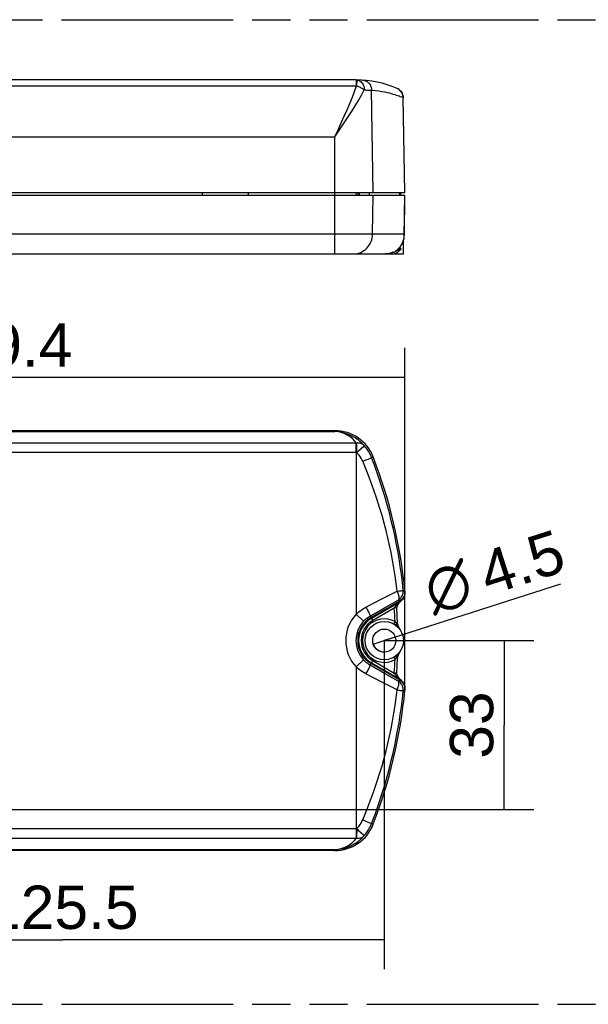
# Model space of a CAD drawing. Header units: millimetres. Extents: x 0 to 210, y 0 to 297.
# Tile 9 of 22: x 79 to 108, y 133 to 183. Entities that reach past the tile are written whole.
import ezdxf
from ezdxf.enums import TextEntityAlignment as Align

# ---------------------------------------------------------------- set-up
doc = ezdxf.new("R2010")
doc.units = ezdxf.units.MM
doc.header["$LTSCALE"] = 19.36
doc.linetypes.add('PHANTOM', pattern=[0.8, 0.45, -0.05, 0.1, -0.05, 0.1, -0.05])
doc.layers.get('0').update_dxf_attribs({"linetype": 'CONTINUOUS'})
doc.layers.add('DEFAULT_3', color=7, linetype='PHANTOM')
doc.layers.add('Z_DIM_2D', color=7, linetype='CONTINUOUS')
doc.styles.add('TEXTSTYLE_3', font='helveticaneueltw1g-ltcn.otf')
doc.styles.add('TEXTSTYLE_4', font='gdt', dxfattribs={"width": 0.7})
doc.dimstyles.new('DIMSTYLE_2', dxfattribs={"dimtxt": 2.2, "dimasz": 3.5, "dimexe": 1.5, "dimexo": 0, "dimgap": 0.55, "dimtad": 1, "dimdec": 1, "dimlfac": 3.846154, "dimdsep": 46, "dimtxsty": 'TEXTSTYLE_3', "dimblk": '_FILLED', "dimblk1": '_FILLED', "dimblk2": '_FILLED', "dimcen": 0.09, "dimclrt": 5, "dimadec": 4, "dimazin": 2, "dimtp": 0.5, "dimtm": 0.5, "dimtfac": 1, "dimtdec": 1, "dimtofl": 0, "dimtmove": 0, "dimatfit": 3, "dimldrblk": '_FILLED', "dimfxl": 0, "dimtolj": 1, "dimarcsym": 0})
doc.dimstyles.new('DIMSTYLE_3', dxfattribs={"dimtxt": 2.2, "dimasz": 3.5, "dimexe": 1.5, "dimexo": 0, "dimgap": 0.55, "dimtad": 1, "dimdec": 4, "dimlfac": 3.846154, "dimdsep": 46, "dimtxsty": 'TEXTSTYLE_3', "dimblk": '_FILLED', "dimblk1": '_FILLED', "dimblk2": '_FILLED', "dimcen": 0.09, "dimclrt": 5, "dimadec": 4, "dimazin": 2, "dimtp": 0.5, "dimtm": 0.5, "dimtfac": 1, "dimtdec": 4, "dimtofl": 0, "dimtmove": 0, "dimatfit": 3, "dimldrblk": '_FILLED', "dimfxl": 0, "dimtolj": 1, "dimarcsym": 0})
doc.dimstyles.new('DIMSTYLE_4', dxfattribs={"dimtxt": 2.2, "dimasz": 3.5, "dimexe": 1.5, "dimexo": 0, "dimgap": 0.55, "dimtad": 1, "dimdec": 4, "dimlfac": 3.846154, "dimdsep": 46, "dimtxsty": 'TEXTSTYLE_3', "dimblk": '_FILLED', "dimblk1": '_FILLED', "dimblk2": '_FILLED', "dimcen": 0.09, "dimclrt": 5, "dimadec": 4, "dimazin": 2, "dimtp": 0.3, "dimtm": 0.3, "dimtfac": 1, "dimtdec": 4, "dimtofl": 0, "dimtmove": 0, "dimatfit": 3, "dimldrblk": '_FILLED', "dimfxl": 0, "dimtolj": 1, "dimarcsym": 0})
doc.dimstyles.new('DIMSTYLE_5', dxfattribs={"dimtxt": 2.2, "dimasz": 3.5, "dimexe": 1.5, "dimexo": 0, "dimtad": 1, "dimdec": 4, "dimlfac": 3.846154, "dimdsep": 46, "dimtxsty": 'TEXTSTYLE_3', "dimblk": '_FILLED', "dimblk1": '_FILLED', "dimblk2": '_FILLED', "dimcen": 0.09, "dimclrt": 5, "dimadec": 4, "dimazin": 2, "dimtp": 0.1, "dimtm": 0.1, "dimtfac": 1, "dimtdec": 4, "dimtmove": 0, "dimatfit": 2, "dimldrblk": '_FILLED', "dimfxl": 0, "dimtolj": 1, "dimarcsym": 0})

# ---------------------------------------------------------------- blocks, each defined once
blk = doc.blocks.new('*D5')
at = {"layer": 'Z_DIM_2D', "color": 2, "linetype": 'Continuous', "transparency": 16777216}
for p, q in [((57.095, 151.15), (57.095, 166.01)), ((98.534, 148.637), (98.534, 166.01)), ((57.095, 164.51), (77.815, 164.51)), ((98.534, 164.51), (77.815, 164.51))]:
    blk.add_line(p, q, dxfattribs=at)
at = {"layer": 'Z_DIM_2D', "color": 5, "linetype": 'Continuous', "transparency": 16777216, "style": 'TEXTSTYLE_3'}
blk.add_text('159.4', height=2.2, dxfattribs=at).set_placement((77.815, 165.06), align=Align.CENTER)
blk = doc.blocks.new('_FILLED')
at = {"color": 0, "linetype": 'ByBlock'}
blk.add_solid([(0, 0), (-1, 0.125), (-1, -0.125)], dxfattribs=at)
blk = doc.blocks.new('_NONE')
blk = doc.blocks.new('*D6')
at = {"layer": 'Z_DIM_2D', "color": 2, "linetype": 'Continuous', "transparency": 16777216}
for p, q in [((97.486, 151.15), (97.486, 134.457)), ((64.856, 142.57), (64.856, 134.457)), ((64.856, 135.957), (81.171, 135.957)), ((97.486, 135.957), (81.171, 135.957))]:
    blk.add_line(p, q, dxfattribs=at)
at = {"layer": 'Z_DIM_2D', "color": 5, "linetype": 'Continuous', "transparency": 16777216, "style": 'TEXTSTYLE_3'}
blk.add_text('125.5', height=2.2, dxfattribs=at).set_placement((81.171, 136.507), align=Align.CENTER)
blk = doc.blocks.new('*D7')
at = {"layer": 'Z_DIM_2D', "color": 2, "linetype": 'Continuous', "transparency": 16777216}
for p, q in [((97.486, 151.15), (105.067, 151.15)), ((103.567, 151.15), (103.567, 146.86)), ((103.567, 142.57), (103.567, 146.86)), ((64.856, 142.57), (105.067, 142.57))]:
    blk.add_line(p, q, dxfattribs=at)
at = {"layer": 'Z_DIM_2D', "color": 5, "linetype": 'Continuous', "transparency": 16777216, "style": 'TEXTSTYLE_3'}
blk.add_text('33', height=2.2, rotation=90, dxfattribs=at).set_placement((103.017, 146.86), align=Align.CENTER)
blk = doc.blocks.new('*D8')
at = {"layer": 'Z_DIM_2D', "color": 2, "linetype": 'Continuous', "transparency": 16777216}
for p, q in [((97.486, 151.15), (106.45, 154.034)), ((96.929, 150.971), (97.486, 151.15)), ((98.043, 151.329), (97.486, 151.15))]:
    blk.add_line(p, q, dxfattribs=at)
at = {"layer": 'Z_DIM_2D', "color": 5, "linetype": 'Continuous', "transparency": 16777216}
for s, style, p in [('4.5', 'TEXTSTYLE_3', (102.765, 153.426)), ('n', 'TEXTSTYLE_4', (99.973, 152.528))]:
    blk.add_text(s, height=2.2, rotation=17.8339, dxfattribs=dict(at, style=style)).set_placement(p)

msp = doc.modelspace()

# ---------------------------------------------------------------- linework, layer by layer
at = {"color": 7, "linetype": 'Continuous'}
for p, q in [((96.056093, 179.62163), (72.474093, 179.62163)), ((98.53678, 173.90163), (98.447769, 178.720633)), ((58.717962, 173.77163), (98.534839, 173.77163)), ((68.834093, 173.90163), (98.536742, 173.90163)), ((88.254442, 173.77163), (88.252173, 173.90163)), ((90.597745, 173.77163), (90.600014, 173.90163)), ((96.072922, 173.77163), (96.063391, 173.90163)), ((96.157712, 173.77163), (96.157712, 173.90163)), ((96.220976, 173.90163), (96.214525, 173.77163)), ((98.269301, 173.77163), (98.262107, 173.90163)), ((98.324258, 173.77163), (98.324258, 173.90163)), ((98.331331, 173.77163), (98.329062, 173.90163)), ((98.50491, 171.747787), (98.53483, 173.77163)), ((98.486695, 171.571697), (98.499799, 171.660906)), ((98.499711, 171.65941), (98.504902, 171.747862)), ((98.461093, 170.78163), (98.461093, 171.47165)), ((98.466825, 171.489137), (98.467305, 171.490581)), ((57.953739, 170.78163), (97.493625, 170.78163)), ((97.555132, 170.78163), (98.461093, 170.78163)), ((98.083889, 170.948075), (98.08727, 170.950753)), ((98.08727, 170.950753), (98.104603, 170.964343)), ((98.104603, 170.964343), (98.112062, 170.970269)), ((98.112062, 170.970269), (98.120167, 170.976798)), ((94.984327, 161.81015), (68.834093, 161.81015)), ((96.812267, 152.317251), (98.27682, 153.16281)), ((96.813402, 152.315286), (98.2746, 153.158909)), ((98.2746, 153.158909), (98.316108, 153.185532)), ((98.318307, 153.144574), (98.326496, 153.152337)), ((98.442934, 153.305119), (98.442632, 153.304535)), ((98.163524, 152.019957), (98.124584, 152.805916)), ((98.179264, 151.948767), (98.17788, 151.953006)), ((98.180682, 151.944532), (98.179264, 151.948767)), ((98.182134, 151.940303), (98.180682, 151.944532)), ((98.183617, 151.936079), (98.182134, 151.940303)), ((98.18513, 151.93186), (98.183617, 151.936079)), ((98.186671, 151.927645), (98.18513, 151.93186)), ((98.18824, 151.923433), (98.186671, 151.927645)), ((98.189836, 151.919222), (98.18824, 151.923433)), ((98.191459, 151.915009), (98.189836, 151.919222)), ((98.193108, 151.910794), (98.191459, 151.915009)), ((98.194785, 151.906572), (98.193108, 151.910794)), ((98.196488, 151.902341), (98.194785, 151.906572)), ((98.198219, 151.898098), (98.196488, 151.902341)), ((98.204511, 151.883102), (98.201769, 151.889563)), ((98.207327, 151.876575), (98.204511, 151.883102)), ((98.210224, 151.869966), (98.207327, 151.876575)), ((98.213208, 151.863257), (98.210224, 151.869966)), ((98.216288, 151.856432), (98.213208, 151.863257)), ((98.219464, 151.849487), (98.216288, 151.856432)), ((98.22277, 151.842351), (98.219464, 151.849487)), ((98.22627, 151.834895), (98.22277, 151.842351)), ((98.229983, 151.827083), (98.22627, 151.834895)), ((98.233879, 151.818987), (98.229983, 151.827083)), ((98.237923, 151.810685), (98.233879, 151.818987)), ((98.242076, 151.802255), (98.237923, 151.810685)), ((98.247733, 151.790924), (98.242076, 151.802255)), ((98.25351, 151.779509), (98.247733, 151.790924)), ((98.259411, 151.768), (98.25351, 151.779509)), ((98.265441, 151.756383), (98.259411, 151.768)), ((98.271604, 151.744646), (98.265441, 151.756383)), ((98.277905, 151.732776), (98.271604, 151.744646)), ((98.285984, 151.717733), (98.277905, 151.732776)), ((98.294298, 151.702437), (98.285984, 151.717733)), ((98.302861, 151.686862), (98.294298, 151.702437)), ((98.311685, 151.670983), (98.302861, 151.686862)), ((98.322637, 151.651489), (98.311685, 151.670983)), ((98.33295, 151.633326), (98.322637, 151.651489)), ((98.239473, 150.492773), (98.243919, 150.501754)), ((98.243919, 150.501754), (98.248474, 150.510849)), ((98.248474, 150.510849), (98.255465, 150.524619)), ((98.255465, 150.524619), (98.262644, 150.538546)), ((98.262644, 150.538546), (98.270021, 150.552651)), ((98.270021, 150.552651), (98.277603, 150.566957)), ((98.277603, 150.566957), (98.285402, 150.581489)), ((98.285402, 150.581489), (98.293427, 150.596269)), ((98.293427, 150.596269), (98.301691, 150.61132)), ((98.301691, 150.61132), (98.313102, 150.631853)), ((98.313102, 150.631853), (98.324992, 150.652971)), ((98.324992, 150.652971), (98.332969, 150.667003)), ((98.124584, 149.494377), (98.163524, 150.280347)), ((98.163557, 150.281232), (98.163562, 150.281337)), ((98.186854, 150.373149), (98.189226, 150.379476)), ((98.189226, 150.379476), (98.191685, 150.385871)), ((98.191685, 150.385871), (98.194228, 150.392331)), ((98.198203, 150.402162), (98.200966, 150.408825)), ((98.200966, 150.408825), (98.203824, 150.41559)), ((98.203824, 150.41559), (98.206781, 150.422468)), ((98.206781, 150.422468), (98.209843, 150.42947)), ((98.209843, 150.42947), (98.213014, 150.43661)), ((98.213014, 150.43661), (98.216302, 150.4439)), ((98.216302, 150.4439), (98.219717, 150.451363)), ((98.219717, 150.451363), (98.223288, 150.459058)), ((98.223288, 150.459058), (98.227048, 150.467049)), ((98.227048, 150.467049), (98.231013, 150.475365)), ((98.231013, 150.475365), (98.235163, 150.483958)), ((98.235163, 150.483958), (98.239473, 150.492773)), ((98.27682, 149.137489), (96.812267, 149.983048)), ((98.2746, 149.14139), (96.813402, 149.985014)), ((98.316293, 149.114635), (98.2746, 149.14139)), ((98.307541, 149.166392), (98.295779, 149.178401)), ((98.442565, 148.995894), (98.442935, 148.995178)), ((94.984327, 140.49015), (68.834093, 140.49015))]:
    msp.add_line(p, q, dxfattribs=at)
at = {"color": 9, "linetype": 'Continuous'}
for p, q in [((96.055224, 179.591249), (96.055275, 179.41836)), ((96.085452, 179.568049), (96.083615, 179.36961)), ((96.086087, 179.618123), (96.085452, 179.568049)), ((96.086371, 179.621542), (96.086087, 179.618123)), ((72.474094, 179.316904), (96.083343, 179.316818)), ((96.055275, 179.41836), (96.054457, 179.316904)), ((96.083615, 179.36961), (96.083344, 179.316822)), ((96.925912, 173.90163), (96.841217, 179.101092)), ((98.402128, 178.738395), (98.445235, 178.720099)), ((98.445235, 178.720099), (98.447769, 178.720633)), ((98.534345, 173.90163), (98.445235, 178.720099)), ((94.984327, 176.739424), (95.418829, 177.385842)), ((68.858858, 176.739424), (94.984327, 176.739424)), ((94.984327, 170.78163), (94.984327, 176.739424)), ((96.733816, 173.77163), (96.731698, 173.90163)), ((96.891726, 171.80348), (96.923794, 173.77163)), ((98.329856, 173.77163), (98.327597, 173.90163)), ((98.501966, 171.694143), (98.5324, 173.77163)), ((61.395619, 171.80348), (98.503409, 171.80348)), ((98.489088, 171.588402), (98.501966, 171.694143)), ((98.504911, 171.747863), (98.503409, 171.80348)), ((98.239379, 171.088865), (98.260909, 171.078365)), ((98.241946, 171.091656), (98.248989, 171.099919)), ((98.248989, 171.099919), (98.256889, 171.10841)), ((98.26454, 171.117254), (98.276872, 171.132419)), ((98.264825, 171.11759), (98.267268, 171.115116)), ((98.276872, 171.132419), (98.280415, 171.136215)), ((98.276872, 171.132416), (98.280408, 171.136206)), ((98.288133, 171.145755), (98.289059, 171.147451)), ((98.300865, 171.162579), (98.312288, 171.177784)), ((98.306696, 171.055292), (98.332966, 171.041629)), ((98.312288, 171.177784), (98.323354, 171.193075)), ((98.334091, 171.208464), (98.344493, 171.223932)), ((98.344493, 171.223932), (98.39187, 171.303929)), ((98.344493, 171.223934), (98.347185, 171.227378)), ((98.39187, 171.303929), (98.432677, 171.391582)), ((98.100521, 170.930202), (98.061677, 170.930202)), ((98.112062, 170.970269), (98.119095, 170.97642)), ((98.119095, 170.97642), (98.124456, 170.980297)), ((98.133007, 170.945497), (98.119873, 170.939575)), ((98.193954, 170.972965), (98.174329, 170.964)), ((98.215239, 170.982882), (98.193954, 170.972965)), ((68.858858, 161.760616), (94.984327, 161.760616)), ((94.984327, 161.81015), (94.984327, 161.760616)), ((96.083343, 161.178481), (72.474094, 161.178442)), ((96.055281, 160.823142), (96.055281, 161.117502)), ((96.083614, 161.150716), (96.083344, 161.178481)), ((96.084502, 161.078416), (96.083614, 161.150716)), ((96.086371, 160.705131), (96.084502, 161.078416)), ((96.319729, 160.912725), (96.441437, 161.021756)), ((96.08637, 160.705132), (72.458496, 160.705116)), ((96.056093, 160.705095), (96.055281, 160.823142)), ((96.056093, 160.705095), (96.056093, 152.488363)), ((96.185576, 160.793238), (96.319729, 160.912725)), ((96.563503, 160.325419), (96.665177, 160.366222)), ((96.925912, 160.476237), (96.841213, 160.443635)), ((97.367302, 153.264286), (98.135831, 153.658808)), ((98.445235, 153.710167), (98.534345, 153.663331)), ((96.557139, 152.845929), (97.367302, 153.264286)), ((98.238005, 153.087951), (96.834979, 152.277914)), ((97.496272, 152.814103), (98.187818, 153.208543)), ((98.187818, 153.208543), (98.27682, 153.16281)), ((98.2746, 153.158909), (98.238005, 153.087951)), ((98.261011, 153.102043), (98.238005, 153.087951)), ((98.238034, 153.087968), (98.24143, 153.082087)), ((98.264869, 153.099939), (98.241428, 153.08209)), ((98.283259, 153.117309), (98.261011, 153.102043)), ((98.286539, 153.117499), (98.264869, 153.099939)), ((98.304688, 153.13371), (98.283259, 153.117309)), ((98.325241, 153.151202), (98.286539, 153.117499)), ((98.32524, 153.151201), (98.306608, 153.134625)), ((98.326496, 153.152337), (98.325241, 153.151208)), ((96.767018, 152.395678), (97.496272, 152.814103)), ((97.994858, 152.797482), (96.899969, 152.165347)), ((98.124584, 152.805916), (97.994858, 152.797482)), ((96.056093, 152.488363), (96.435714, 152.133108)), ((96.767018, 152.395678), (96.812267, 152.317251)), ((96.813402, 152.315286), (96.899969, 152.165347)), ((98.030128, 152.111945), (97.966124, 151.998793)), ((98.163524, 152.019957), (98.100518, 152.017806)), ((98.221891, 150.485216), (98.24068, 150.514588)), ((98.24068, 150.514588), (98.260909, 150.546684)), ((96.056093, 149.811937), (96.435714, 150.167191)), ((96.813402, 149.985014), (96.899969, 150.134952)), ((96.834979, 150.022386), (98.238006, 149.212348)), ((96.899969, 150.134952), (97.994858, 149.502817)), ((98.030128, 150.188354), (97.966124, 150.301506)), ((98.163524, 150.280347), (98.100536, 150.282495)), ((98.158982, 150.387833), (98.173033, 150.409741)), ((98.173033, 150.409741), (98.221891, 150.485216)), ((96.056093, 149.811937), (96.056093, 141.595205)), ((96.767016, 149.904623), (96.812267, 149.983048)), ((97.496174, 149.486253), (96.767016, 149.904623)), ((98.124583, 149.494377), (97.994858, 149.502817)), ((97.367257, 149.036036), (96.557139, 149.45437)), ((98.135831, 148.641491), (97.367257, 149.036036)), ((98.187818, 149.091756), (97.496174, 149.486253)), ((98.27682, 149.137489), (98.187818, 149.091756)), ((98.238006, 149.212348), (98.2746, 149.14139)), ((98.238034, 149.212331), (98.24143, 149.218213)), ((98.283259, 149.18299), (98.304691, 149.166587)), ((98.286477, 149.18285), (98.325248, 149.149091)), ((98.306568, 149.165708), (98.325256, 149.149084)), ((98.326425, 149.148037), (98.325244, 149.149098)), ((98.135831, 148.641491), (98.237871, 148.628695)), ((98.534345, 148.636968), (98.445235, 148.590133)), ((96.389181, 142.04311), (96.50744, 141.997029)), ((96.056093, 141.595205), (72.442906, 141.59512)), ((96.056093, 141.595205), (96.055275, 141.477155)), ((96.056093, 141.595205), (96.08637, 141.595168)), ((96.925912, 141.824063), (96.841217, 141.856674)), ((72.471081, 141.121845), (96.056091, 141.121858)), ((96.056091, 141.121858), (96.083343, 141.121819)), ((68.858858, 140.539683), (94.984327, 140.539683)), ((94.984327, 140.49015), (94.984327, 140.539683))]:
    msp.add_line(p, q, dxfattribs=at)
for points in [[(96.056093, 179.62163), (96.055582, 179.618225), (96.055275, 179.608053), (96.055224, 179.591249)], [(96.086371, 179.621542), (96.136616, 179.616937), (96.185574, 179.603732), (96.233014, 179.582189), (96.278002, 179.552639), (96.319725, 179.515589), (96.357528, 179.471648), (96.390768, 179.421548), (96.418883, 179.366127), (96.441433, 179.306291), (96.457998, 179.24307), (96.468073, 179.177376), (96.472282, 179.110633)], [(96.389181, 179.610951), (96.449031, 179.603079), (96.50744, 179.587301), (96.563503, 179.56386), (96.616355, 179.53312), (96.665177, 179.495556), (96.709214, 179.451749), (96.747785, 179.402377), (96.780293, 179.348204), (96.806235, 179.290067), (96.825209, 179.228867), (96.836923, 179.16555), (96.841195, 179.101094)], [(94.984325, 176.739424), (95.147206, 177.090972), (95.304774, 177.437262), (95.457973, 177.778121), (95.60397, 178.110414), (95.740549, 178.431651), (95.866797, 178.740637), (95.980855, 179.035618), (96.083343, 179.316818)], [(95.418829, 177.385842), (95.626291, 177.700109), (95.82365, 178.005832), (96.008488, 178.300694), (96.179122, 178.583899), (96.334006, 178.853683), (96.472278, 179.110633)], [(96.083344, 179.316822), (96.128098, 179.301834), (96.17249, 179.285178), (96.216145, 179.266992), (96.258713, 179.247423), (96.299852, 179.226622), (96.339203, 179.20477), (96.376427, 179.182053), (96.411209, 179.158659), (96.443248, 179.134786), (96.472282, 179.110633)], [(96.472278, 179.110633), (96.548456, 179.109892), (96.619103, 179.108738), (96.683975, 179.107104), (96.742773, 179.105194), (96.79524, 179.103213), (96.841217, 179.101093)], [(96.841217, 179.101092), (97.035035, 179.084157), (97.209434, 179.063842), (97.365662, 179.03954), (97.505648, 179.013078), (97.631041, 178.985925), (97.743086, 178.958558), (97.842192, 178.932097), (97.931956, 178.906084), (98.0147, 178.880474), (98.091763, 178.855155), (98.164879, 178.829797), (98.232935, 178.80501), (98.295806, 178.781103), (98.35245, 178.758646), (98.402128, 178.738395)], [(98.283154, 179.090239), (98.323753, 179.047246), (98.359222, 178.999803), (98.389, 178.948657), (98.412796, 178.894316), (98.43021, 178.83768), (98.441059, 178.779566), (98.445235, 178.720099)], [(95.921081, 170.78163), (96.015181, 170.786528), (96.108396, 170.801173), (96.199846, 170.82543), (96.28867, 170.859068), (96.374033, 170.901772), (96.45513, 170.953139), (96.531197, 171.012685), (96.601519, 171.07985), (96.665432, 171.154001), (96.722335, 171.234439), (96.771691, 171.320408), (96.813037, 171.411097), (96.845982, 171.505652), (96.870217, 171.603183), (96.885513, 171.702772), (96.891726, 171.80348)], [(98.432677, 171.391582), (98.465611, 171.486922), (98.489088, 171.588402)], [(98.332963, 171.041627), (98.297389, 170.999765), (98.25561, 170.956372), (98.206775, 170.910564), (98.151741, 170.864993), (98.091862, 170.82231), (98.026916, 170.78163)], [(98.129936, 170.954403), (98.141672, 170.969472), (98.151075, 170.9861), (98.15794, 171.003927), (98.159306, 171.010017)], [(98.148083, 171.000178), (98.155082, 171.006738), (98.164068, 171.014268)], [(98.169713, 171.019375), (98.17581, 171.025428), (98.181482, 171.030258)], [(98.193878, 171.042076), (98.198272, 171.046822), (98.206894, 171.054892)], [(98.213626, 171.061693), (98.222618, 171.071439), (98.234662, 171.083734)], [(98.332965, 171.041629), (98.30347, 171.026322), (98.289468, 171.019183), (98.275955, 171.01238), (98.262911, 171.005891), (98.250332, 170.999712), (98.238199, 170.993825), (98.226508, 170.988221), (98.215239, 170.982882)], [(98.260909, 171.078365), (98.282787, 171.067464), (98.294465, 171.061552), (98.306696, 171.055292)], [(98.267268, 171.115116), (98.277488, 171.104501), (98.287981, 171.093311)], [(98.287981, 171.093311), (98.298764, 171.081482), (98.309856, 171.068961), (98.321294, 171.055667), (98.332963, 171.041627)], [(97.963989, 170.86284), (97.894848, 170.837168), (97.825686, 170.816617), (97.756892, 170.801001), (97.688718, 170.790102), (97.621345, 170.78371), (97.585314, 170.782062)], [(98.100521, 170.930202), (98.032726, 170.893812), (97.963989, 170.86284)], [(98.061677, 170.930202), (98.07879, 170.942506), (98.086126, 170.949851)], [(98.061684, 170.930202), (98.06184, 170.931274), (98.064918, 170.934176), (98.070985, 170.939025)], [(98.070985, 170.939025), (98.090707, 170.954113), (98.103926, 170.964352)], [(98.119873, 170.939575), (98.114113, 170.936919), (98.10894, 170.934471), (98.104408, 170.93224), (98.100518, 170.930201)], [(98.100521, 170.930202), (98.116119, 170.941218), (98.129936, 170.954403)], [(98.128881, 170.983941), (98.136199, 170.990509), (98.143054, 170.995856)], [(98.174329, 170.964), (98.148144, 170.952248), (98.133007, 170.945497)], [(96.083343, 161.178481), (95.980854, 161.298465), (95.866796, 161.408008), (95.740548, 161.505769), (95.603969, 161.589834), (95.457972, 161.658682), (95.304773, 161.710779), (95.147205, 161.744953), (94.984325, 161.760616)], [(96.472274, 161.050164), (96.333997, 161.197351), (96.179106, 161.331896), (96.008462, 161.451781), (95.823618, 161.554733), (95.626275, 161.638783), (95.418831, 161.702028), (95.204131, 161.74295), (94.984327, 161.760616)], [(96.055281, 161.117502), (96.054976, 161.150893), (96.054468, 161.178442)], [(96.472285, 161.050157), (96.44325, 161.078981), (96.411209, 161.104686), (96.376428, 161.127058), (96.339203, 161.145906), (96.299853, 161.161072), (96.258713, 161.17243), (96.216146, 161.179888), (96.17249, 161.183394), (96.128098, 161.182923), (96.083344, 161.178481)], [(96.441437, 161.021756), (96.458001, 161.0368), (96.468076, 161.046645), (96.472285, 161.050157)], [(96.841213, 160.443635), (96.795222, 160.553314), (96.742746, 160.660077), (96.683951, 160.763565), (96.619089, 160.863335), (96.548447, 160.958971), (96.472274, 161.050164)], [(96.389181, 160.257189), (96.351363, 160.338311), (96.308351, 160.41704), (96.260012, 160.493555), (96.20673, 160.567317), (96.148891, 160.637782), (96.08637, 160.705132)], [(96.086371, 160.705131), (96.136616, 160.749165), (96.185576, 160.793238)], [(96.389181, 160.257189), (96.449031, 160.280409), (96.563503, 160.325419)], [(98.135831, 153.658808), (98.088915, 154.050209), (98.034852, 154.443229), (97.973187, 154.839653), (97.904922, 155.234123), (97.830834, 155.621653), (97.751226, 156.002906), (97.667452, 156.373785), (97.577219, 156.743595), (97.47972, 157.117681), (97.371692, 157.503823), (97.249739, 157.912652), (97.113142, 158.340966), (96.960737, 158.788836), (96.790463, 159.257077), (96.599658, 159.746633), (96.389181, 160.257189)], [(96.665177, 160.366222), (96.709214, 160.384246), (96.747784, 160.400305), (96.780292, 160.414149), (96.806234, 160.425565), (96.825208, 160.434377), (96.836922, 160.440447), (96.841194, 160.443682)], [(98.445235, 153.710167), (98.402143, 154.109524), (98.352508, 154.510648), (98.29596, 154.915203), (98.233192, 155.31774), (98.165165, 155.713221), (98.092048, 156.102286), (98.014985, 156.480734), (97.932251, 156.858146), (97.84255, 157.239833), (97.743511, 157.63393), (97.63148, 158.051107), (97.506069, 158.48822), (97.366038, 158.945228), (97.209729, 159.423092), (97.035206, 159.923011), (96.841213, 160.443635)], [(98.135831, 153.658808), (98.237873, 153.671605), (98.283156, 153.677791), (98.323755, 153.683734), (98.359223, 153.689335), (98.389001, 153.694565), (98.412797, 153.699283), (98.430211, 153.703531), (98.441059, 153.707041), (98.445235, 153.710167)], [(98.135831, 153.658808), (98.159054, 153.60688), (98.179815, 153.555688), (98.197137, 153.505767), (98.211039, 153.457792), (98.221339, 153.412362), (98.227921, 153.370075), (98.23068, 153.331438), (98.229606, 153.296982), (98.224689, 153.267096), (98.216009, 153.242213), (98.203888, 153.222736), (98.187818, 153.208543)], [(98.187818, 153.208543), (98.229554, 153.235385), (98.268545, 153.266085), (98.304435, 153.300365), (98.336897, 153.337912), (98.365634, 153.378388), (98.390383, 153.421421), (98.410917, 153.466617), (98.427048, 153.513563), (98.438629, 153.561827), (98.445556, 153.610978), (98.447766, 153.660576), (98.445235, 153.710167)], [(98.24143, 153.082087), (98.223631, 153.067642), (98.20555, 153.052245), (98.187022, 153.03584), (98.168447, 153.018755), (98.150065, 153.001229), (98.132152, 152.983539), (98.115138, 152.966131), (98.098778, 152.948772), (98.082859, 152.931195), (98.0678, 152.913823), (98.053936, 152.896997), (98.041288, 152.88074), (98.029999, 152.865199), (98.020059, 152.850317), (98.011478, 152.83606), (98.004363, 152.822482), (97.998845, 152.809613), (97.994858, 152.797482)], [(98.274083, 153.099233), (98.270384, 153.095692), (98.257222, 153.08716), (98.241427, 153.082084)], [(96.056093, 152.488363), (96.130853, 152.556847), (96.2094, 152.621968), (96.291953, 152.683908), (96.377767, 152.742122), (96.466095, 152.796069), (96.557139, 152.845929)], [(96.557139, 152.845929), (96.588926, 152.789477), (96.619427, 152.733913), (96.648161, 152.680108), (96.674678, 152.628909), (96.69856, 152.58112), (96.719434, 152.537492), (96.736969, 152.49871), (96.750892, 152.465384), (96.760983, 152.438038), (96.767084, 152.417101), (96.769098, 152.402902), (96.766995, 152.395665)], [(96.435714, 152.133108), (96.485128, 152.183373), (96.537109, 152.231274), (96.59163, 152.276736), (96.648335, 152.319429), (96.706825, 152.359079), (96.767018, 152.395678)], [(98.100518, 152.017806), (98.083407, 152.043632), (98.06573, 152.067919), (98.04786, 152.090682), (98.030136, 152.111936)], [(98.100516, 152.017809), (98.091872, 152.001305), (98.085019, 151.985245), (98.080121, 151.970012), (98.077293, 151.955967), (98.076603, 151.943442), (98.078067, 151.932735), (98.08165, 151.924099), (98.087268, 151.91774)], [(98.113388, 151.989468), (98.109739, 151.996747), (98.106368, 152.003881), (98.103293, 152.010911), (98.100514, 152.017806)], [(98.170707, 151.894167), (98.158036, 151.913953), (98.15206, 151.923402), (98.146317, 151.932581), (98.140824, 151.94148), (98.135597, 151.95009), (98.130631, 151.958433), (98.125928, 151.966519), (98.121487, 151.974374), (98.117305, 151.982016), (98.113388, 151.989468)], [(98.232654, 151.798303), (98.223762, 151.812173), (98.170707, 151.894167)], [(98.332961, 151.633306), (98.319883, 151.656004), (98.307269, 151.677489), (98.295162, 151.697774), (98.283552, 151.716942), (98.272441, 151.735047), (98.261813, 151.752168), (98.251654, 151.768369), (98.232654, 151.798303)], [(98.260909, 150.546684), (98.271617, 150.563917), (98.282787, 150.582103), (98.294465, 150.601367), (98.306696, 150.621844), (98.319553, 150.643728), (98.330397, 150.662541)], [(96.767016, 149.904623), (96.706803, 149.941235), (96.648299, 149.980896), (96.591584, 150.0236), (96.537064, 150.069065), (96.485099, 150.116953), (96.435714, 150.167191)], [(98.030134, 150.188361), (98.041896, 150.202192), (98.053819, 150.216879), (98.065842, 150.232539), (98.07775, 150.248842), (98.089338, 150.265456), (98.100536, 150.282495)], [(98.100551, 150.282482), (98.091904, 150.298989), (98.085051, 150.315053), (98.080155, 150.330292), (98.077331, 150.344344), (98.076647, 150.356876), (98.078119, 150.367592), (98.081711, 150.376235), (98.087339, 150.382602)], [(98.100556, 150.282495), (98.103513, 150.289875), (98.106857, 150.297486), (98.110594, 150.305304)], [(98.110594, 150.305304), (98.114691, 150.313342), (98.119115, 150.321617), (98.123872, 150.330165), (98.128964, 150.339023), (98.134373, 150.34817), (98.140077, 150.357599), (98.146082, 150.36734), (98.152385, 150.377415), (98.158982, 150.387833)], [(96.557139, 149.45437), (96.466089, 149.504232), (96.377751, 149.558187), (96.291913, 149.616422), (96.209346, 149.678374), (96.130814, 149.743483), (96.056093, 149.811937)], [(96.557139, 149.45437), (96.588926, 149.510822), (96.619427, 149.566387), (96.648161, 149.620191), (96.674678, 149.671391), (96.698561, 149.71918), (96.719434, 149.762808), (96.73697, 149.80159), (96.750893, 149.834916), (96.760984, 149.862262), (96.767085, 149.8832), (96.769099, 149.897398), (96.766996, 149.904636)], [(97.994858, 149.502817), (97.9984, 149.491833), (98.003219, 149.480237), (98.009383, 149.468029), (98.016743, 149.455297), (98.025185, 149.442134), (98.034668, 149.428532), (98.045111, 149.414531), (98.056517, 149.400094), (98.068926, 149.385148), (98.082171, 149.369875), (98.096078, 149.354455), (98.110703, 149.338809), (98.126113, 149.322869), (98.142121, 149.306836), (98.158656, 149.290799), (98.175442, 149.275036), (98.192187, 149.259821), (98.20884, 149.245207), (98.225226, 149.231337), (98.24143, 149.218213)], [(98.135831, 148.641491), (98.159054, 148.69342), (98.179816, 148.744611), (98.197137, 148.794532), (98.211039, 148.842508), (98.221339, 148.887938), (98.227921, 148.930225), (98.23068, 148.968862), (98.229606, 149.003318), (98.224689, 149.033204), (98.216009, 149.058086), (98.203888, 149.077563), (98.187818, 149.091756)], [(98.445235, 148.590133), (98.447766, 148.639724), (98.445556, 148.689322), (98.438629, 148.738472), (98.427048, 148.786736), (98.410917, 148.833682), (98.390383, 148.878879), (98.365634, 148.921911), (98.336897, 148.962387), (98.304435, 148.999935), (98.268545, 149.034214), (98.229554, 149.064914), (98.187818, 149.091756)], [(98.238006, 149.212348), (98.26101, 149.198257), (98.283259, 149.18299)], [(98.241428, 149.218209), (98.264819, 149.200398), (98.286477, 149.18285)], [(98.274089, 149.20105), (98.270384, 149.204597), (98.257223, 149.213128), (98.241428, 149.218204)], [(96.389181, 142.04311), (96.599474, 142.553199), (96.790142, 143.042367), (96.960328, 143.5103), (97.112684, 143.957942), (97.249261, 144.386095), (97.371229, 144.794871), (97.479327, 145.181176), (97.576897, 145.555431), (97.667143, 145.925191), (97.750915, 146.295964), (97.830525, 146.677082), (97.904641, 147.064634), (97.973013, 147.459624), (98.034789, 147.856638), (98.088902, 148.249958), (98.135831, 148.641491)], [(96.841217, 141.856674), (97.035035, 142.376816), (97.209434, 142.876334), (97.365662, 143.353883), (97.505648, 143.81066), (97.631041, 144.247609), (97.743086, 144.664733), (97.842192, 145.058994), (97.931956, 145.440854), (98.0147, 145.818217), (98.091763, 146.196559), (98.164879, 146.585486), (98.232935, 146.980989), (98.295806, 147.384056), (98.35245, 147.789211), (98.402128, 148.190643), (98.445235, 148.590133)], [(98.237871, 148.628695), (98.283154, 148.622508), (98.323753, 148.616565), (98.359222, 148.610965), (98.389, 148.605735), (98.412796, 148.601016), (98.43021, 148.596768), (98.441059, 148.593258), (98.445235, 148.590133)], [(96.08637, 141.595168), (96.148894, 141.662519), (96.206744, 141.733), (96.26005, 141.806806), (96.308405, 141.883351), (96.351402, 141.962055), (96.389181, 142.04311)], [(96.086371, 141.595168), (96.084099, 141.182978), (96.083615, 141.149584), (96.083344, 141.121818)], [(96.086371, 141.595168), (96.136616, 141.551135), (96.185574, 141.507061)], [(96.185574, 141.507061), (96.418883, 141.298834), (96.441433, 141.278539), (96.457998, 141.263495), (96.468073, 141.25365), (96.472282, 141.250139)], [(96.472278, 141.250139), (96.548456, 141.341338), (96.619103, 141.436985), (96.683975, 141.536773), (96.742773, 141.640273), (96.79524, 141.747026), (96.841217, 141.856674)], [(96.50744, 141.997029), (96.616355, 141.953788), (96.665177, 141.934077), (96.709214, 141.916053), (96.747785, 141.899994), (96.780293, 141.88615), (96.806235, 141.874734), (96.825209, 141.865922), (96.836923, 141.859852), (96.841195, 141.856617)], [(94.984325, 140.539683), (95.147206, 140.555347), (95.304774, 140.589521), (95.457973, 140.641618), (95.60397, 140.710466), (95.740549, 140.794531), (95.866797, 140.892293), (95.980855, 141.001835), (96.083343, 141.121819)], [(94.984327, 140.539683), (95.204125, 140.557348), (95.418829, 140.598271), (95.626291, 140.661522), (95.82365, 140.745581), (96.008488, 140.848534), (96.179122, 140.968416), (96.334006, 141.102957), (96.472278, 141.250139)], [(96.055275, 141.477155), (96.055275, 141.182794), (96.054968, 141.149405), (96.054457, 141.121858)], [(96.083344, 141.121818), (96.128098, 141.117376), (96.17249, 141.116905), (96.216145, 141.120411), (96.258713, 141.127869), (96.299852, 141.139227), (96.339203, 141.154393), (96.376427, 141.173241), (96.411209, 141.195613), (96.443248, 141.221317), (96.472282, 141.250139)]]:
    msp.add_lwpolyline(points, dxfattribs=at)
at = {"color": 7, "linetype": 'Continuous'}
for points in [[(98.447769, 178.720633), (98.44319, 178.78054), (98.431873, 178.838963), (98.414003, 178.895585), (98.389835, 178.949723), (98.359683, 179.000725), (98.323962, 179.047924), (98.283367, 179.090515), (98.238182, 179.128275), (98.188774, 179.160827), (98.135831, 179.187624)], [(98.347204, 171.227405), (98.368542, 171.261528), (98.406869, 171.332436), (98.439688, 171.407874), (98.466475, 171.487684), (98.487264, 171.574644)], [(98.120167, 170.976798), (98.124456, 170.980297), (98.128881, 170.983941), (98.133453, 170.987743), (98.138178, 170.991713), (98.143054, 170.995856), (98.148083, 171.000178), (98.153262, 171.004684), (98.158588, 171.009376), (98.164068, 171.014268), (98.169713, 171.019375), (98.175517, 171.024702), (98.181482, 171.030258), (98.187603, 171.036048), (98.193878, 171.042076), (98.200308, 171.048353), (98.206894, 171.054892), (98.213626, 171.061693), (98.220498, 171.068761), (98.22751, 171.076104), (98.234662, 171.083734), (98.241946, 171.091656), (98.249356, 171.099879), (98.256889, 171.10841), (98.26454, 171.117254), (98.272306, 171.126422), (98.280412, 171.136208)], [(98.280415, 171.136215), (98.288133, 171.145755), (98.306004, 171.168785), (98.322718, 171.19157), (98.338279, 171.21397), (98.347185, 171.227375)], [(97.493625, 170.78163), (97.532737, 170.782492), (97.570437, 170.784709), (97.606763, 170.78829), (97.641685, 170.793038), (97.675204, 170.798767), (97.707299, 170.805355), (97.737982, 170.812639), (97.767168, 170.820477), (97.794847, 170.828713), (97.820801, 170.83713), (97.844896, 170.84555), (97.866836, 170.853649), (97.886227, 170.861161), (97.903124, 170.8679), (97.929124, 170.878429)], [(97.94993, 170.88563), (97.950627, 170.885164), (97.948746, 170.883239), (97.943841, 170.879874), (97.93592, 170.875181), (97.924964, 170.86928), (97.911002, 170.862321), (97.89395, 170.854472), (97.873797, 170.845908), (97.85042, 170.83685), (97.823771, 170.82751), (97.793693, 170.818176), (97.760109, 170.809104), (97.722812, 170.800678), (97.681689, 170.7932), (97.636458, 170.787217), (97.586743, 170.783381), (97.532743, 170.78163)], [(97.929124, 170.878429), (97.93852, 170.882099), (97.945334, 170.88453), (97.949416, 170.885595), (97.94993, 170.88563)], [(98.082743, 170.947146), (98.082976, 170.947339), (98.083889, 170.948075)], [(98.534345, 153.663331), (98.536661, 153.603553), (98.53226, 153.544661), (98.52105, 153.486282), (98.503311, 153.429541), (98.479149, 153.375223), (98.449001, 153.323984), (98.413147, 153.276563), (98.372164, 153.2335), (98.326805, 153.195681), (98.27682, 153.16281)], [(98.124602, 152.805917), (98.124483, 152.808652), (98.124479, 152.813387), (98.124721, 152.818406), (98.125194, 152.823447), (98.12585, 152.82849), (98.126649, 152.833472), (98.127566, 152.838371), (98.128596, 152.843224), (98.129743, 152.84809), (98.13101, 152.853022), (98.132426, 152.858141), (98.133967, 152.863352), (98.135611, 152.868593), (98.13736, 152.873874), (98.139209, 152.879188), (98.141158, 152.884544), (98.143208, 152.88995), (98.145357, 152.895407), (98.147609, 152.900925), (98.149956, 152.906491), (98.152398, 152.912099), (98.154928, 152.917739), (98.157544, 152.923407), (98.160241, 152.929095), (98.163013, 152.934797), (98.165859, 152.940506), (98.168772, 152.946217), (98.171751, 152.951925), (98.174791, 152.957625), (98.177891, 152.963316), (98.181046, 152.968991), (98.184265, 152.974668), (98.187556, 152.980357), (98.190928, 152.986076), (98.194392, 152.991839), (98.197958, 152.997661), (98.201638, 153.003554), (98.205443, 153.009528), (98.209383, 153.015596), (98.213468, 153.02176), (98.217714, 153.028035), (98.222103, 153.034386), (98.22663, 153.040791), (98.23128, 153.047221), (98.236037, 153.053645), (98.240891, 153.060037), (98.245825, 153.066369), (98.250823, 153.072609), (98.255864, 153.078725), (98.260926, 153.084678), (98.265983, 153.090435), (98.271005, 153.095953), (98.274083, 153.099233)], [(98.274083, 153.099233), (98.283947, 153.109595), (98.296478, 153.122619)], [(98.296478, 153.122619), (98.307976, 153.134353), (98.318307, 153.144574)], [(98.316108, 153.185532), (98.354792, 153.215954), (98.390911, 153.250428), (98.423691, 153.288192), (98.452444, 153.328641), (98.477144, 153.371497)], [(98.442632, 153.304535), (98.436288, 153.292638), (98.403715, 153.240406), (98.36645, 153.193166), (98.325241, 153.151202)], [(98.17788, 151.953006), (98.176533, 151.95725), (98.175875, 151.959373), (98.175227, 151.961497), (98.17459, 151.96362), (98.173964, 151.965743), (98.17335, 151.967865), (98.172748, 151.969986), (98.172158, 151.972105), (98.171582, 151.974221), (98.17102, 151.976335), (98.170472, 151.978444), (98.16994, 151.980549), (98.169423, 151.982647), (98.168922, 151.984739), (98.168438, 151.986822), (98.167973, 151.988896), (98.167525, 151.990959), (98.167097, 151.99301), (98.16669, 151.995045), (98.166303, 151.997066), (98.165936, 151.999073), (98.165591, 152.001071), (98.165266, 152.003062), (98.164964, 152.005044), (98.164685, 152.007018), (98.164431, 152.008978), (98.164203, 152.010922), (98.164003, 152.012842), (98.163834, 152.014728), (98.163696, 152.016572), (98.163591, 152.018367), (98.163523, 152.019957)], [(98.201769, 151.889563), (98.199096, 151.895971), (98.198219, 151.898098)], [(98.163573, 150.281587), (98.163615, 150.282417), (98.163758, 150.284605), (98.164, 150.287401), (98.164282, 150.290055), (98.164619, 150.292775), (98.165004, 150.29552), (98.165435, 150.298288), (98.165908, 150.30107), (98.166422, 150.303869), (98.166975, 150.30669), (98.167568, 150.309538), (98.168202, 150.312432), (98.168874, 150.315355), (98.169581, 150.318301), (98.170322, 150.321266), (98.171094, 150.324244), (98.171895, 150.327234), (98.172725, 150.330234), (98.173582, 150.333244), (98.174466, 150.336263), (98.175374, 150.33929), (98.176307, 150.342324), (98.177263, 150.345366), (98.178242, 150.348415), (98.179243, 150.351471), (98.180266, 150.354536), (98.181311, 150.357609), (98.182376, 150.360692), (98.183463, 150.363786), (98.184571, 150.366893), (98.185702, 150.370013), (98.186854, 150.373149)], [(98.194228, 150.392331), (98.196856, 150.398864), (98.198203, 150.402162)], [(98.274094, 149.201055), (98.270523, 149.204867), (98.264423, 149.21162), (98.258389, 149.218581), (98.25244, 149.225708), (98.246591, 149.232963), (98.240843, 149.240324), (98.235201, 149.247772), (98.229661, 149.2553), (98.224216, 149.262907), (98.218861, 149.270591), (98.213587, 149.278362), (98.208402, 149.286203), (98.203311, 149.294105), (98.198316, 149.30206), (98.193422, 149.310063), (98.188632, 149.318106), (98.183949, 149.326184), (98.179379, 149.334292), (98.174926, 149.342423), (98.170597, 149.35057), (98.166397, 149.358727), (98.162334, 149.366887), (98.158414, 149.375041), (98.154648, 149.383178), (98.151047, 149.391282), (98.147618, 149.399348), (98.144371, 149.407369), (98.14132, 149.415323), (98.138476, 149.423191), (98.135859, 149.430937), (98.133499, 149.438492), (98.131376, 149.44592), (98.129495, 149.453231), (98.127866, 149.460452), (98.126516, 149.467592), (98.125472, 149.474577), (98.124797, 149.480932), (98.124458, 149.487587), (98.124601, 149.494376)], [(98.295779, 149.178401), (98.282927, 149.191766), (98.2741, 149.201038)], [(98.27682, 149.137489), (98.326804, 149.104619), (98.372163, 149.066801), (98.413146, 149.023738), (98.449, 148.976317), (98.479148, 148.925079), (98.50331, 148.870761), (98.521049, 148.81402), (98.53226, 148.755639), (98.536661, 148.696747), (98.534345, 148.636968)], [(98.326416, 149.148027), (98.318049, 149.155956), (98.307541, 149.166392)], [(98.477143, 148.928802), (98.453062, 148.970678), (98.424255, 149.011388), (98.391382, 149.049376), (98.355134, 149.08405), (98.316293, 149.114635)], [(98.325248, 149.149091), (98.366475, 149.107106), (98.403731, 149.059871), (98.436264, 149.007705), (98.442565, 148.995894)]]:
    msp.add_lwpolyline(points, dxfattribs=at)
for radius in [0.975, 0.585]:
    msp.add_circle((97.486093, 151.15015), radius, dxfattribs=at)
for centre, radius, start, end in [((96.056093, 174.42163), 5.2, 66.4249746, 90), ((94.984327, 159.73015), 2.08, 21.0201131, 90), ((72.656093, 151.15015), 26, 5.5469179, 21.0201131), ((97.486093, 151.15015), 1.347652, 120, 240), ((97.486093, 151.15015), 1.345383, 120, 240), ((72.656093, 151.15015), 26, 338.9798869, 354.4530821), ((94.984327, 142.57015), 2.08, 270, 338.9798869)]:
    msp.add_arc(centre, radius, start, end, dxfattribs=at)
at = {"color": 9, "linetype": 'Continuous'}
for centre, radius, start, end in [((72.656093, 151.15015), 25.392257, 2.170733, 3.7196981), ((97.486093, 151.15015), 1.958498, 136.8990894, 223.1009106), ((97.486093, 151.15015), 1.438577, 136.8990894, 223.1009106), ((97.486093, 151.15015), 1.30223, 120, 240), ((97.486093, 151.15015), 1.172249, 120, 240), ((97.486093, 151.15015), 1.105, 60.5051131, 299.4947709), ((72.656093, 151.15015), 25.392257, 356.2803019, 357.8292648)]:
    msp.add_arc(centre, radius, start, end, dxfattribs=at)
at = {"layer": 'DEFAULT_3', "color": 91, "linetype": 'PHANTOM', "true_color": 0x80ff80}
for p, q in [((50.128636, 182.68), (150.128636, 182.68)), ((50.128636, 132.68), (150.128636, 132.68))]:
    msp.add_line(p, q, dxfattribs=at)
at = {"layer": 'Z_DIM_2D', "color": 2, "linetype": 'Continuous'}
msp.add_arc((97.486093, 151.15015), 0.585, 197.8338759, 270, dxfattribs=at)

# ---------------------------------------------------------------- dimensions: what is measured, and where the dimension line sits
for base, p1, p2, dimstyle, picture, middle in [((98.534345, 164.509985), (57.094709, 151.150149), (98.534345, 148.636968), 'DIMSTYLE_2', '*D5', (77.871991, 164.509985)), ((97.486093, 135.956714), (64.856093, 142.57015), (97.486093, 151.15015), 'DIMSTYLE_3', '*D6', (81.216244, 135.956714))]:
    dim = msp.add_linear_dim(base=base, p1=p1, p2=p2, dimstyle=dimstyle, override={"dimblk1": 'NONE', "dimblk2": 'NONE', "dimsah": 1}, dxfattribs=at)
    dim.commit()
    dim.dimension.update_dxf_attribs({"geometry": picture, "text_midpoint": middle, "dimtype": 160})
dim = msp.add_diameter_dim_2p(p1=(98.042983, 151.329311), p2=(96.929204, 150.970989), text='%%c<>', dimstyle='DIMSTYLE_5', override={"dimpost": '<>', "dimblk1": 'NONE', "dimblk2": 'NONE', "dimsah": 1}, dxfattribs=at)
dim.commit()
dim.dimension.update_dxf_attribs({"geometry": '*D8', "text_midpoint": (102.790354, 154.589908), "dimtype": 163})
dim = msp.add_linear_dim(base=(103.567247, 151.15015), p1=(64.856093, 142.57015), p2=(97.486093, 151.15015), angle=90, dimstyle='DIMSTYLE_4', override={"dimblk1": 'NONE', "dimblk2": 'NONE', "dimsah": 1}, dxfattribs=at)
dim.commit()
dim.dimension.update_dxf_attribs({"geometry": '*D7', "text_midpoint": (103.567247, 146.856047), "dimtype": 160})

doc.saveas('drawing.dxf')
